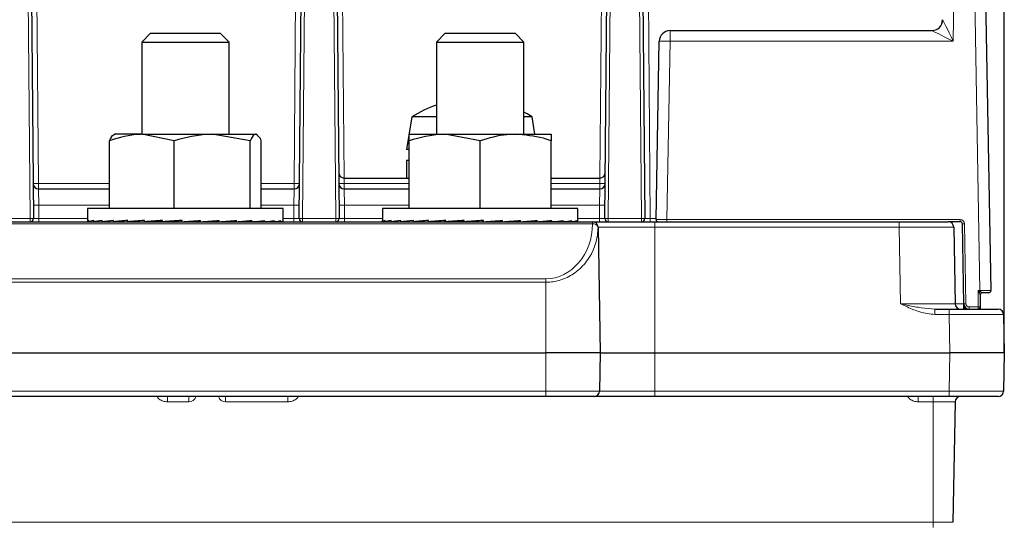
# Paper-space layout 'Blatt3' of a CAD drawing. Header units: millimetres. Extents: x 5 to 418, y 2 to 292.
# Tile 23 of 30: x 255 to 315, y 125 to 156. Entities that reach past the tile are written whole.
import ezdxf

# ---------------------------------------------------------------- set-up
doc = ezdxf.new("R2010")
doc.units = ezdxf.units.MM
doc.layers.add('SLD-0', color=7, linetype='Continuous')
doc.styles.add('SLDTEXTSTYLE0', font='TXT', dxfattribs={"width": 0.605})
doc.dimstyles.new('SLDDIMSTYLE4', dxfattribs={"dimtxt": 3.5, "dimasz": 3.302, "dimexe": 0, "dimexo": 0.0625, "dimgap": 0.875, "dimtad": 1, "dimlfac": 1.5, "dimrnd": 1e-09, "dimzin": 12, "dimdsep": 46, "dimtxsty": 'SLDTEXTSTYLE0', "dimsah": 1, "dimcen": 0.09, "dimadec": 0, "dimazin": 3, "dimtfac": 1, "dimtofl": 0, "dimtmove": 0, "dimatfit": 3, "dimfxl": 1, "dimfrac": 2, "dimtolj": 1, "dimtzin": 12, "dimarcsym": 0})

# ---------------------------------------------------------------- blocks, each defined once
blk = doc.blocks.new('_D_16')
at = {"layer": 'SLD-0', "color": 7}
for p, q in [((149.259, 135.56), (149.259, 267.42)), ((315.259, 135.56), (315.259, 267.42)), ((149.259, 266.42), (315.259, 266.42))]:
    blk.add_line(p, q, dxfattribs=at)
for points in [[(149.259, 266.42), (152.561, 265.912), (152.561, 266.928)], [(315.259, 266.42), (311.957, 266.928), (311.957, 265.912)]]:
    blk.add_solid(points, dxfattribs=at)
at = {"layer": 'SLD-0', "color": 7, "insert": (228.248, 270.931), "char_height": 3.5, "attachment_point": 1, "style": 'SLDTEXTSTYLE0'}
blk.add_mtext('249', dxfattribs=at)

psp = doc.layouts.new('Blatt3')

# ---------------------------------------------------------------- linework, layer by layer
at = {"color": 7, "linetype": 'Continuous', "lineweight": 18}
for p, q in [((313.7718, 139.3627), (312.815, 192.7627)), ((312.4545, 190.0979), (312.1445, 154.573)), ((255.778, 143.7619), (255.4421, 182.2501)), ((272.7419, 182.2501), (272.406, 143.7619)), ((274.4447, 143.7619), (274.1088, 182.2501)), ((291.4086, 182.2501), (291.0727, 143.7619)), ((293.1113, 143.7619), (292.7755, 182.2501)), ((256.1226, 165.3827), (256.2927, 145.8906)), ((271.8913, 145.8906), (272.0614, 165.3827)), ((274.7893, 165.3827), (274.9565, 146.2268)), ((290.5609, 146.2268), (290.7281, 165.3827)), ((293.456, 165.3827), (293.6447, 143.7619)), ((294.8508, 154.573), (294.8508, 155.2268)), ((294.8508, 154.573), (294.6609, 143.6961)), ((312.1445, 154.573), (294.8508, 154.573)), ((274.9536, 146.2268), (274.9594, 145.8964)), ((290.5638, 146.2268), (290.558, 145.8964)), ((256.2927, 145.8906), (256.2927, 145.5602)), ((256.2927, 145.8906), (260.6226, 145.8906)), ((256.2927, 145.5602), (256.3043, 144.5689)), ((269.8947, 145.8906), (271.8913, 145.8906)), ((271.8797, 144.5689), (271.8913, 145.5602)), ((271.8913, 145.8906), (271.8913, 145.5602)), ((274.9594, 145.8964), (274.9594, 145.8906)), ((278.9253, 145.8964), (274.9594, 145.8964)), ((274.9594, 145.8906), (274.9594, 145.5602)), ((274.9594, 145.8906), (278.9253, 145.8906)), ((274.9594, 145.5602), (274.9709, 144.5689)), ((290.558, 145.8964), (287.592, 145.8964)), ((287.592, 145.8906), (290.5579, 145.8906)), ((290.5464, 144.5689), (290.5579, 145.5602)), ((290.5579, 145.8906), (290.558, 145.8964)), ((290.5579, 145.8906), (290.5579, 145.5602)), ((256.3043, 144.5689), (256.3113, 143.7619)), ((260.6226, 144.5689), (256.3043, 144.5689)), ((271.8797, 144.5689), (269.8947, 144.5689)), ((271.8727, 143.7619), (271.8797, 144.5689)), ((274.9709, 144.5689), (274.978, 143.7619)), ((278.9253, 144.5689), (274.9709, 144.5689)), ((290.5464, 144.5689), (287.592, 144.5689)), ((290.5394, 143.7619), (290.5464, 144.5689)), ((253.7394, 143.7619), (255.778, 143.7619)), ((255.778, 143.7619), (255.778, 143.5602)), ((256.3113, 143.7619), (256.3113, 143.5602)), ((256.3113, 143.7619), (259.292, 143.7619)), ((271.2253, 143.7619), (271.8727, 143.7619)), ((271.8727, 143.7619), (271.8727, 143.5602)), ((272.406, 143.7619), (274.4447, 143.7619)), ((272.406, 143.7619), (272.406, 143.5602)), ((274.4447, 143.7619), (274.4447, 143.5602)), ((274.978, 143.7619), (274.978, 143.5602)), ((274.978, 143.7619), (277.292, 143.7619)), ((289.2253, 143.7619), (290.5394, 143.7619)), ((290.5394, 143.7619), (290.5394, 143.5602)), ((291.0727, 143.7619), (293.1113, 143.7619)), ((291.0727, 143.7619), (291.0727, 143.5602)), ((293.1113, 143.7619), (293.1113, 143.5602)), ((293.6447, 143.7619), (293.6447, 143.5602)), ((293.6447, 143.7619), (293.9955, 143.7619)), ((294.6609, 143.6961), (312.5652, 143.6961)), ((294.6609, 143.6961), (294.6609, 143.5602)), ((312.5652, 143.6961), (312.5652, 143.5602)), ((290.123, 143.4411), (240.3943, 143.4411)), ((290.123, 143.4411), (290.123, 143.5602)), ((290.4581, 143.2327), (290.4561, 143.2327)), ((293.9253, 143.2327), (290.4581, 143.2327)), ((293.9253, 143.2327), (293.9253, 143.5602)), ((293.9253, 143.2327), (293.9253, 135.5602)), ((308.8385, 143.2327), (293.9253, 143.2327)), ((308.8385, 143.2327), (308.8385, 143.5602)), ((308.9201, 138.5544), (308.8385, 143.2327)), ((312.0307, 143.4988), (312.0296, 143.5602)), ((312.8318, 143.4342), (312.9192, 138.5592)), ((243.2587, 140.076), (287.2587, 140.076)), ((287.2587, 139.8675), (287.2587, 140.076)), ((287.2587, 139.8675), (243.2587, 139.8675)), ((287.2587, 135.5602), (287.2587, 139.8675)), ((313.6587, 139.3627), (313.7718, 139.3627)), ((313.6587, 138.3627), (313.6587, 139.3627)), ((313.7718, 139.3627), (313.7745, 139.3615)), ((313.7745, 139.3615), (313.7971, 139.3628)), ((313.1192, 138.3627), (313.1192, 138.2268)), ((313.1192, 138.3627), (313.6587, 138.3627)), ((313.6587, 138.3627), (313.6587, 138.2268)), ((311.0118, 138.2268), (311.0118, 137.8993)), ((311.885, 137.8993), (311.0118, 137.8993)), ((311.885, 138.2268), (311.885, 137.8993)), ((311.9259, 135.5602), (311.885, 137.8993)), ((287.2587, 133.221), (287.2587, 135.5602)), ((293.9253, 135.5602), (293.9253, 133.221)), ((311.885, 133.221), (311.9259, 135.5602)), ((243.2587, 133.221), (287.2587, 133.221)), ((264.1697, 132.566), (264.1697, 132.8935)), ((265.4655, 132.566), (265.4655, 132.8935)), ((267.7185, 132.566), (267.7185, 132.8935)), ((271.5088, 132.566), (271.5088, 132.8935)), ((287.2587, 133.221), (290.5512, 133.221)), ((287.2587, 132.8935), (287.2587, 133.221)), ((290.5512, 133.221), (293.9253, 133.221)), ((293.9253, 132.8935), (293.9253, 133.221)), ((293.9253, 133.221), (311.885, 133.221)), ((310.0086, 132.566), (310.0086, 132.8935)), ((310.9253, 132.566), (310.9253, 132.8935)), ((311.885, 132.8935), (311.885, 133.221)), ((265.4655, 132.566), (264.1697, 132.566)), ((271.5088, 132.566), (267.7185, 132.566)), ((310.9253, 132.566), (310.0086, 132.566)), ((312.253, 132.566), (310.9253, 132.566)), ((310.9253, 125.221), (310.9253, 132.566)), ((153.592, 125.221), (310.9253, 125.221)), ((310.9253, 125.221), (312.1248, 125.221)), ((310.9253, 124.8935), (310.9253, 125.221))]:
    psp.add_line(p, q, dxfattribs=at)
at = {"color": 7, "linetype": 'Continuous', "lineweight": 25}
for p, q in [((313.4816, 192.7626), (314.4383, 139.3626)), ((255.6421, 182.2501), (255.978, 143.7619)), ((272.206, 143.7619), (272.5419, 182.2501)), ((274.3088, 182.2501), (274.6447, 143.7619)), ((290.8727, 143.7619), (291.2086, 182.2501)), ((292.9755, 182.2501), (293.3113, 143.7619)), ((294.8508, 155.2268), (310.823, 155.2268)), ((263.1253, 155.0602), (262.592, 154.5268)), ((262.592, 154.5268), (262.592, 148.8935)), ((262.592, 154.5268), (267.9253, 154.5268)), ((263.1253, 155.0602), (267.392, 155.0602)), ((267.9253, 154.5268), (267.392, 155.0602)), ((267.9253, 148.8935), (267.9253, 154.5268)), ((281.1253, 155.0602), (280.592, 154.5268)), ((280.592, 154.5268), (280.592, 148.8935)), ((280.592, 154.5268), (284.7877, 154.5268)), ((281.1253, 155.0602), (284.4819, 155.0602)), ((284.4819, 155.0602), (285.392, 155.0602)), ((284.7877, 154.5268), (285.9253, 154.5268)), ((285.9253, 154.5268), (285.392, 155.0602)), ((285.9253, 148.8935), (285.9253, 154.5268)), ((293.9944, 143.6958), (294.1842, 154.5718)), ((279.092, 149.9602), (278.7587, 147.9602)), ((280.592, 149.9602), (279.092, 149.9602)), ((286.0093, 149.9602), (285.9253, 149.9602)), ((286.4253, 149.9602), (286.0093, 149.9602)), ((286.6031, 148.8935), (286.4253, 149.9602)), ((260.6226, 144.3602), (260.6226, 148.5065)), ((260.9253, 148.8935), (260.8838, 148.8695)), ((262.5968, 148.8935), (260.9255, 148.8935)), ((264.571, 148.5065), (262.5968, 148.8935)), ((262.5968, 148.8935), (266.8891, 148.8935)), ((264.571, 144.3602), (264.571, 148.5065)), ((269.2071, 148.5065), (266.8891, 148.8935)), ((266.8891, 148.8935), (269.5509, 148.8935)), ((269.2071, 144.3602), (269.2071, 148.5065)), ((269.6335, 148.8695), (269.592, 148.8935)), ((269.8947, 144.3602), (269.8947, 148.5065)), ((278.9253, 148.5065), (278.9253, 148.8935)), ((278.9253, 148.8935), (281.092, 148.8935)), ((278.9253, 144.3602), (278.9253, 148.5065)), ((283.2587, 148.5065), (281.092, 148.8935)), ((281.092, 148.8935), (285.4253, 148.8935)), ((283.2587, 144.3602), (283.2587, 148.5065)), ((285.4253, 148.8935), (287.592, 148.8935)), ((287.592, 144.3602), (287.592, 148.5065)), ((278.9253, 147.9602), (278.7587, 147.9602)), ((278.7587, 147.2935), (278.7587, 146.2268)), ((278.9253, 147.2935), (278.7587, 147.2935)), ((274.9536, 146.2268), (278.9253, 146.2268)), ((287.592, 146.2268), (290.5638, 146.2268)), ((256.2927, 145.5602), (260.6226, 145.5602)), ((269.8947, 145.5602), (271.8913, 145.5602)), ((274.9594, 145.5602), (278.9253, 145.5602)), ((287.592, 145.5602), (290.5579, 145.5602)), ((259.292, 144.3602), (259.292, 143.5763)), ((271.2253, 144.3602), (259.292, 144.3602)), ((271.2253, 143.5763), (271.2253, 144.3602)), ((277.292, 144.3602), (277.292, 143.6269)), ((286.242, 144.3602), (277.292, 144.3602)), ((289.2253, 144.3602), (286.242, 144.3602)), ((289.2253, 143.6269), (289.2253, 144.3602)), ((240.3943, 143.5602), (290.123, 143.5602)), ((259.2967, 143.5602), (259.3651, 143.5606)), ((259.3651, 143.5602), (259.3651, 143.6402)), ((259.3651, 143.5602), (259.6599, 143.5622)), ((259.4575, 143.5602), (259.6599, 143.5616)), ((259.6599, 143.5602), (259.6599, 143.6402)), ((259.6599, 143.5602), (260.17, 143.5638)), ((259.8411, 143.5602), (260.17, 143.5626)), ((260.17, 143.5602), (260.17, 143.6402)), ((260.17, 143.5602), (260.8755, 143.5657)), ((260.433, 143.5602), (260.8755, 143.5638)), ((260.8755, 143.5602), (260.8755, 143.6402)), ((260.8755, 143.5602), (261.7496, 143.5681)), ((261.068, 143.5619), (261.068, 143.5602)), ((261.7496, 143.5602), (261.7496, 143.6402)), ((261.7496, 143.5602), (262.7584, 143.5717)), ((262.7584, 143.5602), (262.7584, 143.6402)), ((262.7584, 143.5602), (263.5026, 143.5721)), ((263.8634, 143.5602), (263.8634, 143.6402)), ((263.8634, 143.5602), (264.2787, 143.5721)), ((265.0219, 143.5602), (265.0219, 143.6402)), ((265.9125, 143.5721), (265.9125, 143.6211)), ((266.1896, 143.5602), (265.9125, 143.5721)), ((266.1896, 143.5602), (266.1896, 143.6402)), ((266.7075, 143.5721), (266.7075, 143.5963)), ((267.3215, 143.5602), (266.7075, 143.5721)), ((267.3215, 143.5602), (267.3215, 143.6402)), ((268.3741, 143.5602), (267.4789, 143.5717)), ((268.3741, 143.5602), (268.3741, 143.6402)), ((269.307, 143.5602), (268.4763, 143.5684)), ((269.307, 143.5602), (269.307, 143.6402)), ((270.0844, 143.5602), (269.3704, 143.5661)), ((269.4493, 143.5602), (269.4493, 143.5654)), ((269.6418, 143.5602), (269.4493, 143.5619)), ((269.6418, 143.5602), (269.6418, 143.5638)), ((270.0844, 143.5602), (270.0844, 143.6402)), ((270.3474, 143.5602), (270.101, 143.5621)), ((270.6762, 143.5602), (270.1196, 143.5643)), ((270.3474, 143.5602), (270.3474, 143.5626)), ((270.6762, 143.5602), (270.6762, 143.6402)), ((270.8574, 143.5602), (270.6838, 143.5614)), ((271.0599, 143.5602), (270.6917, 143.5627)), ((270.8574, 143.5602), (270.8574, 143.5616)), ((271.0599, 143.5602), (271.0599, 143.6402)), ((271.1523, 143.5602), (271.062, 143.5608)), ((271.2206, 143.5602), (271.0635, 143.5612)), ((271.1523, 143.5602), (271.1523, 143.5606)), ((271.2206, 143.5602), (271.2206, 143.6402)), ((277.2952, 143.5602), (277.2952, 143.6402)), ((277.2952, 143.5602), (277.4479, 143.5612)), ((277.3717, 143.5602), (277.4479, 143.5607)), ((277.4479, 143.5602), (277.4479, 143.6402)), ((277.4479, 143.5602), (277.8239, 143.5628)), ((277.6744, 143.5602), (277.8239, 143.5612)), ((277.8239, 143.5602), (277.8239, 143.6402)), ((277.8239, 143.5602), (278.4087, 143.5645)), ((278.1918, 143.5602), (278.4087, 143.5619)), ((278.4087, 143.5602), (278.4087, 143.6402)), ((278.4087, 143.5602), (279.1799, 143.5665)), ((278.9038, 143.5602), (279.068, 143.5617)), ((279.068, 143.5656), (279.068, 143.5602)), ((279.1799, 143.5602), (279.1799, 143.6402)), ((279.1799, 143.5602), (280.1079, 143.5693)), ((280.1079, 143.5602), (280.1079, 143.6402)), ((280.1079, 143.5602), (281.0457, 143.5721)), ((281.1569, 143.5602), (281.1569, 143.6402)), ((281.1569, 143.5602), (281.7825, 143.5721)), ((282.2867, 143.5602), (282.2867, 143.6402)), ((282.2867, 143.5602), (282.576, 143.5721)), ((283.3958, 143.6283), (283.4539, 143.6402)), ((283.3958, 143.5721), (283.3958, 143.6283)), ((283.4539, 143.5602), (283.3958, 143.5721)), ((283.4539, 143.5602), (283.4539, 143.6402)), ((284.2103, 143.5721), (284.2103, 143.6121)), ((284.6136, 143.5602), (284.2103, 143.5721)), ((284.6136, 143.5602), (284.6136, 143.6402)), ((284.9882, 143.5721), (284.9882, 143.5866)), ((285.7212, 143.5602), (284.9882, 143.5721)), ((285.7212, 143.5602), (285.7212, 143.6402)), ((286.7341, 143.5602), (285.8556, 143.5703)), ((286.7341, 143.5602), (286.7341, 143.6402)), ((287.6135, 143.5602), (286.8205, 143.5675)), ((287.4493, 143.5602), (287.4493, 143.5617)), ((287.6135, 143.5602), (287.6135, 143.6402)), ((288.1087, 143.5602), (287.6512, 143.5639)), ((288.3256, 143.5602), (287.6655, 143.5654)), ((288.1087, 143.5602), (288.1087, 143.5619)), ((288.3256, 143.5602), (288.3256, 143.6402)), ((288.6935, 143.5602), (288.3454, 143.5627)), ((288.8429, 143.5602), (288.3526, 143.5637)), ((288.6935, 143.5602), (288.6935, 143.5612)), ((288.8429, 143.5602), (288.8429, 143.6402)), ((289.0695, 143.5602), (288.8507, 143.5617)), ((289.1457, 143.5602), (288.8531, 143.5622)), ((289.0695, 143.5602), (289.0695, 143.5607)), ((289.1457, 143.5602), (289.1457, 143.6402)), ((289.2222, 143.5602), (289.1469, 143.5607)), ((289.2222, 143.5602), (289.2222, 143.6135)), ((290.1248, 143.5602), (293.9253, 143.5602)), ((290.4581, 143.2327), (290.592, 135.5602)), ((293.9253, 143.5602), (308.8385, 143.5602)), ((308.8385, 143.5602), (311.838, 143.5602)), ((312.5652, 143.5602), (311.838, 143.5602)), ((312.1713, 143.2327), (312.253, 138.5544)), ((312.7859, 138.5542), (312.6985, 143.4292)), ((313.792, 139.0948), (313.792, 138.3602)), ((313.9217, 139.2275), (313.9253, 139.2268)), ((314.305, 139.2268), (313.9253, 139.2268)), ((312.7883, 138.4175), (312.7859, 138.5542)), ((312.7917, 138.2268), (312.7883, 138.4175)), ((313.792, 138.3602), (313.792, 138.2268)), ((311.0118, 138.2268), (311.885, 138.2268)), ((311.885, 138.2268), (314.8846, 138.2268)), ((315.2178, 137.8993), (315.2587, 135.5602)), ((243.2587, 135.5602), (287.2587, 135.5602)), ((290.592, 135.5602), (287.2587, 135.5602)), ((290.592, 135.5602), (290.5512, 133.221)), ((290.592, 135.5602), (293.9253, 135.5602)), ((293.9253, 135.5602), (311.9259, 135.5602)), ((315.2587, 135.5602), (311.9259, 135.5602)), ((315.2587, 135.5602), (315.2178, 133.221)), ((287.2587, 132.8935), (243.2587, 132.8935)), ((290.2179, 132.8935), (287.2587, 132.8935)), ((293.9253, 132.8935), (290.2179, 132.8935)), ((311.885, 132.8935), (293.9253, 132.8935)), ((314.8846, 132.8935), (311.885, 132.8935)), ((312.253, 132.566), (312.1248, 125.221))]:
    psp.add_line(p, q, dxfattribs=at)
at = {"color": 7, "linetype": 'Continuous', "lineweight": 25, "flags": 128}
psp.add_lwpolyline([(286.4253, 149.9602), (286.1193, 150.1437), (285.9253, 150.2491)], dxfattribs=at)
at = {"color": 7, "linetype": 'Continuous', "lineweight": 25}
for centre, radius, start, end in [((310.8227, 155.8935), 0.6667, 270, 359.5), ((310.8229, 155.8934), 0.6666, 270.005124, 359.484409), ((294.8508, 154.5602), 0.6667, 90, 179), ((282.7587, 144.1914), 6.8354, 108.480177, 122.440387), ((274.9536, 146.5602), 0.3333, 180.5, 270), ((290.5638, 146.5602), 0.3333, 270, 359.5), ((256.2927, 145.8935), 0.3333, 180.5, 270), ((271.8913, 145.8935), 0.3333, 270, 359.5), ((274.9594, 145.8935), 0.3333, 180.5, 270), ((290.5579, 145.8935), 0.3333, 270, 359.5), ((255.778, 143.7602), 0.2, 270, 0.5), ((272.406, 143.7602), 0.2, 179.5, 270), ((274.4447, 143.7602), 0.2, 270, 0.5), ((291.0727, 143.7602), 0.2, 179.5, 270), ((293.1113, 143.7602), 0.2, 270, 0.5), ((294.1277, 143.6935), 0.1333, 179, 270), ((290.1248, 143.2268), 0.3333, 1, 90), ((311.838, 143.2268), 0.3333, 1, 90), ((312.5652, 143.4268), 0.1333, 1.02644, 90), ((313.925, 139.0945), 0.133, 91.429006, 179.872372), ((313.9253, 139.0935), 0.1333, 90, 180), ((314.305, 139.3602), 0.1333, 270, 1.02644), ((312.5862, 138.5602), 0.3333, 181, 270), ((313.1192, 138.5602), 0.3333, 181.02644, 270), ((313.6587, 138.3602), 0.1333, 270, 0), ((314.8846, 137.8935), 0.3333, 1, 90), ((290.2179, 133.2268), 0.3333, 270, 359), ((312.5862, 132.5602), 0.3333, 90, 179), ((314.8846, 133.2268), 0.3333, 270, 359)]:
    psp.add_arc(centre, radius, start, end, dxfattribs=at)
at = {"color": 7, "linetype": 'Continuous', "lineweight": 18}
for centre, radius, start, end in [((294.5327, 145.8885), 8.6903, 87.902106, 92.297891), ((256.1261, 155.4405), 9.5514, 269.000202, 270.999798), ((272.0579, 155.4405), 9.5514, 269.000202, 270.999798), ((274.7927, 155.4463), 9.5514, 269.000202, 270.999798), ((274.7927, 155.4405), 9.5514, 269.000202, 270.999798), ((290.7246, 155.4405), 9.5514, 269.000202, 270.999798), ((290.7247, 155.4463), 9.5514, 269.000202, 270.999798), ((256.1376, 154.1188), 9.5514, 269.000202, 270.999798), ((272.0464, 154.1188), 9.5514, 269.000202, 270.999798), ((274.8043, 154.1188), 9.5514, 269.000202, 270.999798), ((290.7131, 154.1188), 9.5514, 269.000202, 270.999798), ((255.878, 138.032), 5.7308, 89.000202, 90.999798), ((272.306, 138.032), 5.7308, 89.000202, 90.999798), ((274.5447, 138.032), 5.7308, 89.000202, 90.999798), ((290.9727, 138.032), 5.7308, 89.000202, 90.999798), ((293.2113, 138.032), 5.7308, 89.000202, 90.999798), ((312.5652, 143.4294), 0.2667, 1.02644, 90), ((290.1229, 143.2269), 0.3332, 0.981724, 89.982544), ((290.167, 143.141), 0.3033, 17.583591, 98.338041), ((312.8297, 141.6945), 1.7397, 89.928317, 94.323048), ((313.9923, 139.0398), 0.3192, 127.876163, 145.367402), ((310.6972, 139.3585), 3.0999, 358.766989, 0.08001), ((312.917, 136.8195), 1.7397, 89.928317, 94.323048), ((313.017, 138.4414), 0.23, 185.962767, 248.915222), ((313.1192, 138.5627), 0.2, 181.02644, 270), ((313.692, 136.6245), 1.7386, 86.702227, 91.098178), ((265.4655, 133.0327), 0.4667, 270, 342.65166), ((267.7185, 133.0327), 0.4667, 197.34834, 270)]:
    psp.add_arc(centre, radius, start, end, dxfattribs=at)
for centre, major_axis, ratio, start_param, end_param in [((312.1561, 155.8935), (0.6667, 0.0058), 0.0191909, 3.1412576, 3.1602887), ((312.1445, 154.5602), (-0.6551, 1.3273), 0.0038268, 4.7201426, 6.2717403), ((312.1445, 154.5602), (1.3217, -0.6666), 0.0077196, 1.5746895, 3.1262872), ((256.3114, 143.7602), (0.3334, -0.0017), 0.0052347, 1.5709456, 3.1416657), ((271.8727, 143.7602), (0.3334, 0.0017), 0.0052347, 6.2831122, 7.8538324), ((274.978, 143.7602), (0.3334, -0.0017), 0.0052347, 1.5709456, 3.1416657), ((290.5393, 143.7602), (0.3334, 0.0017), 0.0052347, 6.2831122, 7.8538324), ((293.6447, 143.7602), (0.3334, -0.0017), 0.0052347, 1.5709456, 3.1416657), ((294.6611, 143.6935), (0.6667, -0.0023), 0.0038382, 1.5710778, 3.1415391), ((287.2587, 143.4907), (0, 3.4147), 0.8389181, 3.1415927, 4.6978714), ((308.8376, 143.2268), (3.3337, 0.0058), 0.0017445, 0.0000274, 1.5705191), ((313.6587, 139.3602), (-0.1333, 0.2666), 0.0038404, 4.1964613, 4.7200688), ((313.6587, 139.3602), (0.2667, -0.1333), 0.0076794, 1.0709251, 1.5746356), ((313.7716, 139.3602), (0.6667, 0.0024), 0.0038381, 0.000055, 1.5325746), ((308.919, 138.5602), (3.3339, -0.0058), 0.0017443, 4.7127271, 6.2832188), ((312.119, 138.5602), (0.6669, -0.006), 0.0087185, 4.9147551, 6.2834196), ((313.6587, 138.3602), (0, 0.1724), 0.7734591, 3.8281086, 4.712389), ((311.8841, 137.8935), (3.3337, 0.0058), 0.0017445, 0.0000274, 1.5705191), ((311.8841, 133.2268), (3.3337, -0.0058), 0.0017445, 4.7126662, 6.2831579)]:
    psp.add_ellipse(centre, major_axis=major_axis, ratio=ratio, start_param=start_param, end_param=end_param, dxfattribs=at)
at = {"color": 7, "linetype": 'Continuous', "lineweight": 25}
for centre, major_axis, ratio, start_param, end_param in [((265.2587, 143.6002), (5.9667, 0.024), 0.0682772, 2.9846545, 3.181004), ((265.2587, 143.6002), (5.9667, 0.1033), 0.0661666, 2.7874334, 2.9837829), ((265.2587, 143.6002), (5.9667, 0.1786), 0.061496, 2.5903887, 2.7867383), ((265.2587, 143.6002), (5.9667, 0.2469), 0.0544572, 2.3936267, 2.5899762), ((265.2587, 143.6002), (5.9667, 0.3056), 0.0453343, 2.1972089, 2.3935584), ((265.2587, 143.6002), (5.9667, 0.3524), 0.0344889, 2.001144, 2.1974936), ((265.2587, 143.6002), (5.9667, 0.3857), 0.0223419, 1.8053872, 2.0017368), ((265.2587, 143.6002), (4.1907, 0.2709), 0.0223419, 1.9087875, 2.0017368), ((265.2587, 143.6002), (5.9667, 0.4043), 0.0093562, 1.6098481, 1.8061976), ((265.2587, 143.6002), (4.1907, 0.2839), 0.0093562, 1.6098481, 1.8061976), ((265.2587, 143.6002), (5.9667, 0.4074), 0.0039795, 4.6724316, 4.8687812), ((265.2587, 143.6002), (5.9667, 0.395), 0.0171665, 4.8679164, 5.0642659), ((265.2587, 143.6002), (5.9667, 0.3676), 0.0297101, 5.0635721, 5.2599217), ((265.2587, 143.6002), (5.9667, 0.326), 0.0411351, 5.2595042, 5.4558538), ((265.2587, 143.6002), (5.9667, 0.2719), 0.0510015, 5.4557773, 5.6521268), ((265.2587, 143.6002), (5.9667, 0.2072), 0.0589218, 5.6524047, 5.8487543), ((265.2587, 143.6002), (5.9667, 0.1344), 0.0645783, 5.8493457, 6.0456952), ((265.2587, 143.6002), (5.9667, 0.0563), 0.0677404, 6.0465105, 6.24286), ((265.2587, 143.6002), (5.9667, -0.024), 0.0682772, 6.2437739, 6.2834596), ((283.2587, 143.6002), (5.9667, -0.0268), 0.0682475, 3.1091744, 3.1418994), ((283.2587, 143.6002), (5.9667, 0.0535), 0.0678047, 2.9119101, 3.1082596), ((283.2587, 143.6002), (5.9667, 0.1317), 0.0647341, 2.7147395, 2.911089), ((283.2587, 143.6002), (5.9667, 0.2048), 0.0591626, 2.5177888, 2.7141383), ((283.2587, 143.6002), (5.9667, 0.2698), 0.0513177, 2.3211492, 2.5174988), ((283.2587, 143.6002), (5.9667, 0.3243), 0.041514, 2.1248635, 2.3212131), ((283.2587, 143.6002), (5.9667, 0.3663), 0.030137, 1.9289201, 2.1252697), ((283.2587, 143.6002), (4.1907, 0.2573), 0.030137, 2.0943161, 2.1252697), ((283.2587, 143.6002), (5.9667, 0.3943), 0.0176251, 1.7332562, 1.9296057), ((283.2587, 143.6002), (4.1907, 0.2769), 0.0176251, 1.8036933, 1.9296057), ((283.2587, 143.6002), (5.9667, 0.4072), 0.0044525, 1.5377675, 1.7341171), ((283.2587, 143.6002), (4.1907, 0.286), 0.0044525, 1.5377675, 1.7341171), ((283.2587, 143.6002), (5.9667, 0.4046), 0.0088865, 4.7445113, 4.9408608), ((283.2587, 143.6002), (5.9667, 0.3866), 0.0218931, 4.9400448, 5.1363944), ((283.2587, 143.6002), (5.9667, 0.3538), 0.0340779, 5.1357921, 5.3321417), ((283.2587, 143.6002), (5.9667, 0.3074), 0.044977, 5.331845, 5.5281946), ((283.2587, 143.6002), (5.9667, 0.2492), 0.0541674, 5.5282501, 5.7245996), ((283.2587, 143.6002), (5.9667, 0.1812), 0.0612856, 5.7250007, 5.9213502), ((283.2587, 143.6002), (5.9667, 0.1061), 0.066044, 5.9220369, 6.1183865), ((283.2587, 143.6002), (5.9667, 0.0268), 0.0682475, 6.119254, 6.2828786)]:
    psp.add_ellipse(centre, major_axis=major_axis, ratio=ratio, start_param=start_param, end_param=end_param, dxfattribs=at)
for points, knots in [([(262.5968, 148.8935), (262.55, 148.8931), (261.8834, 148.8876), (261.2301, 148.6901), (260.6226, 148.5065)], [0, 0, 0, 0, 0.0702148, 1, 1, 1, 1]), ([(260.6226, 148.5065), (260.7085, 148.6629), (260.8219, 148.8695), (260.9382, 148.8888), (260.9665, 148.8935)], [0, 0, 0, 0, 0.75736998, 1, 1, 1, 1]), ([(266.8891, 148.8935), (266.8341, 148.8931), (266.0513, 148.8876), (265.2843, 148.6901), (264.571, 148.5065)], [0, 0, 0, 0, 0.0702148, 1, 1, 1, 1]), ([(269.5509, 148.8935), (269.5227, 148.8888), (269.4063, 148.8695), (269.2929, 148.6629), (269.2071, 148.5065)], [0, 0, 0, 0, 0.24263002, 1, 1, 1, 1]), ([(269.8947, 148.5065), (269.8695, 148.5577), (269.7576, 148.7856), (269.6412, 148.8464), (269.5509, 148.8935)], [0, 0, 0, 0, 0.2247011, 1, 1, 1, 1]), ([(281.092, 148.8935), (281.0406, 148.8931), (280.309, 148.8876), (279.592, 148.6901), (278.9253, 148.5065)], [0, 0, 0, 0, 0.0702148, 1, 1, 1, 1]), ([(285.4253, 148.8935), (285.2474, 148.8888), (284.5142, 148.8695), (283.7998, 148.6629), (283.2587, 148.5065)], [0, 0, 0, 0, 0.24263, 1, 1, 1, 1]), ([(287.592, 148.5065), (287.4334, 148.5577), (286.7277, 148.7856), (285.9941, 148.8464), (285.4253, 148.8935)], [0, 0, 0, 0, 0.22470115, 1, 1, 1, 1]), ([(287.592, 148.8935), (287.592, 148.8931), (287.592, 148.8876), (287.592, 148.6901), (287.592, 148.5065)], [0, 0, 0, 0, 0.0702148, 1, 1, 1, 1]), ([(313.7857, 139.2942), (313.776, 139.2856), (313.7555, 139.2675), (313.7359, 139.2439), (313.7266, 139.2308), (313.7253, 139.2291)], [0, 0, 0, 0, 0.43759912, 0.92403727, 1, 1, 1, 1]), ([(313.7874, 139.2981), (313.7865, 139.3087), (313.7854, 139.3231), (313.7829, 139.341), (313.7811, 139.3499), (313.7793, 139.3559), (313.7771, 139.3595), (313.7757, 139.3609), (313.7748, 139.3614), (313.7745, 139.3615)], [0, 0, 0, 0, 0.5088901, 0.6854227, 0.8031656, 0.9119849, 0.9554657, 0.9876871, 1, 1, 1, 1]), ([(313.7874, 139.2981), (313.7874, 139.2975), (313.7874, 139.2965), (313.7867, 139.2951), (313.7859, 139.2945), (313.7857, 139.2942)], [0, 0, 0, 0, 0.3720903, 0.7467066, 1, 1, 1, 1])]:
    psp.add_open_spline(points, degree=3, knots=knots, dxfattribs=at)
at = {"color": 7, "linetype": 'Continuous', "lineweight": 18}
for points, knots in [([(290.4561, 143.2327), (290.4468, 143.0704), (290.408, 142.3916), (290.0385, 141.423), (289.2287, 140.5314), (288.4352, 140.0668), (287.754, 139.8852), (287.3748, 139.8717), (287.2587, 139.8675)], [0, 0, 0, 0, 0.1086543, 0.4546845, 0.6544148, 0.8149314, 0.9433535, 1, 1, 1, 1]), ([(313.7297, 139.2212), (313.7285, 139.2235), (313.727, 139.2261), (313.7256, 139.2287), (313.7253, 139.2291)], [0, 0, 0, 0, 0.861914, 1, 1, 1, 1]), ([(313.792, 139.0948), (313.7915, 139.0973), (313.7907, 139.1011), (313.7843, 139.1165), (313.7697, 139.1464), (313.7486, 139.1855), (313.7337, 139.2136), (313.7297, 139.2212)], [0, 0, 0, 0, 0.1473709, 0.220808, 0.4689342, 0.8559254, 1, 1, 1, 1]), ([(313.7857, 139.2942), (313.7863, 139.2941), (313.7899, 139.2933), (313.7935, 139.2925), (313.7964, 139.2918)], [0, 0, 0, 0, 0.1916365, 1, 1, 1, 1]), ([(313.7964, 139.2918), (313.8034, 139.2879), (313.8303, 139.2731), (313.8683, 139.2535), (313.9053, 139.2348), (313.9164, 139.2299), (313.9217, 139.2275)], [0, 0, 0, 0, 0.131763, 0.506216, 0.763751, 1, 1, 1, 1]), ([(311.0118, 137.8993), (310.7073, 137.9368), (310.1287, 138.0079), (309.4531, 138.3063), (309.0635, 138.4868), (308.9228, 138.5531), (308.9201, 138.5544)], [0, 0, 0, 0, 0.4148818, 0.7884813, 0.9959439, 1, 1, 1, 1]), ([(311.0118, 138.2268), (310.7382, 138.2467), (310.1993, 138.2858), (309.5156, 138.4298), (309.0943, 138.5174), (308.9384, 138.5505), (308.9232, 138.5537), (308.9201, 138.5544)], [0, 0, 0, 0, 0.39487708, 0.77773287, 0.97829235, 0.99559397, 1, 1, 1, 1]), ([(272.1678, 132.8935), (272.1215, 132.8407), (272.0146, 132.719), (271.783, 132.5971), (271.6003, 132.5764), (271.5088, 132.566)], [0, 0, 0, 0, 0.2767814, 0.6375732, 1, 1, 1, 1]), ([(310.0086, 132.566), (309.917, 132.5764), (309.7344, 132.5971), (309.5027, 132.719), (309.3959, 132.8407), (309.3495, 132.8935)], [0, 0, 0, 0, 0.3624268, 0.7232186, 1, 1, 1, 1]), ([(264.1697, 132.566), (264.0785, 132.5765), (263.8966, 132.5975), (263.6823, 132.7068), (263.5887, 132.8117), (263.556, 132.8485)], [0, 0, 0, 0, 0.3949134, 0.7880865, 1, 1, 1, 1])]:
    psp.add_open_spline(points, degree=3, knots=knots, dxfattribs=at)

# ---------------------------------------------------------------- dimensions: what is measured, and where the dimension line sits
at = {"layer": 'SLD-0', "color": 7}
dim = psp.add_linear_dim(base=(315.2587, 266.4195), p1=(149.2587, 135.5602), p2=(315.2587, 135.5602), dimstyle='SLDDIMSTYLE4', dxfattribs=at)
dim.commit()
dim.dimension.update_dxf_attribs({"geometry": '_D_16', "text_midpoint": (232.2587, 266.4195), "dimtype": 160})

doc.saveas('drawing.dxf')
